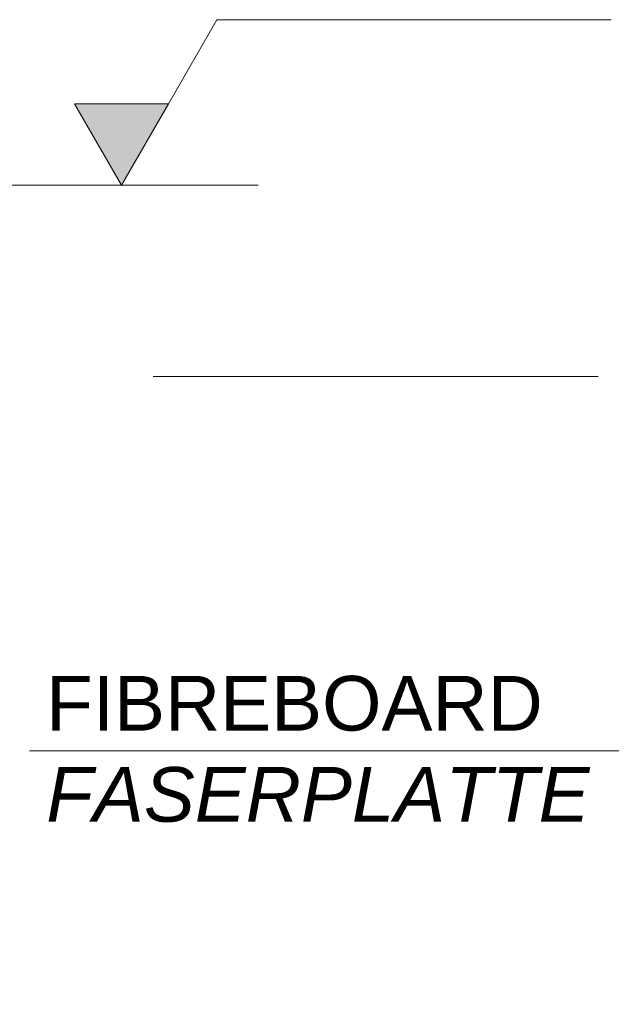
# Model space of a CAD drawing. Header units: millimetres. Extents: x 238070 to 270166, y 16326 to 41314.
# Tile 6 of 256: x 247275 to 248357, y 34071 to 35872. Entities that reach past the tile are written whole.
import ezdxf

# ---------------------------------------------------------------- set-up
doc = ezdxf.new("R2010")
doc.units = ezdxf.units.MM
doc.layers.add('Bemaßung', color=7, linetype='Continuous', lineweight=9)
doc.layers.add('Beschriftung', color=7, linetype='Continuous', lineweight=9)
doc.styles.add('LBB3.5M1000', font='isocp.shx', dxfattribs={"height": 3.5})
doc.dimstyles.new('DIN', dxfattribs={"dimtxt": 2.5, "dimasz": 2.5, "dimexe": 1.25, "dimexo": 0.625, "dimtad": 1, "dimtih": 1, "dimdec": 4, "dimdsep": 46, "dimlunit": 6, "dimtxsty": 'Standard', "dimcen": 2.5, "dimadec": 0, "dimazin": 0, "dimtfac": 1, "dimtdec": 4, "dimtmove": 0, "dimatfit": 3, "dimfxl": 0, "dimtvp": 1, "dimtolj": 1, "dimtzin": 0, "dimarcsym": 0})

# ---------------------------------------------------------------- blocks, each defined once
blk = doc.blocks.new('_Oblique')
at = {"color": 0, "linetype": 'ByBlock', "lineweight": -2}
blk.add_line((-0.5, -0.5), (0.5, 0.5), dxfattribs=at)
blk = doc.blocks.new('*D9')
at = {"layer": 'Bemaßung', "color": 0, "lineweight": -2, "transparency": 16777216}
for p, q in [((247156.7, 33404.2), (247156.7, 33117.4)), ((248456.7, 33404.2), (248456.7, 33117.4)), ((247156.7, 33242.4), (248456.7, 33242.4))]:
    blk.add_line(p, q, dxfattribs=at)
at = {"layer": 'DEFPOINTS', "color": 0, "transparency": 16777216}
for p in [(247156.7, 34104.2), (248456.7, 34104.2), (248456.7, 33242.4)]:
    blk.add_point(p, dxfattribs=at)
at = {"layer": 'Bemaßung', "color": 0, "lineweight": -2, "transparency": 16777216, "xscale": 200, "yscale": 200, "zscale": 200, "rotation": 180}
blk.add_blockref('_Oblique', (247156.7, 33242.4), dxfattribs=at)
at = {"layer": 'Bemaßung', "color": 0, "lineweight": -2, "transparency": 16777216, "xscale": 200, "yscale": 200, "zscale": 200}
blk.add_blockref('_Oblique', (248456.7, 33242.4), dxfattribs=at)
at = {"layer": 'Bemaßung', "color": 0, "transparency": 16777216, "insert": (247806.7, 33442.4), "char_height": 200, "attachment_point": 5}
blk.add_mtext('\\A1;1.30', dxfattribs=at)

msp = doc.modelspace()

# ---------------------------------------------------------------- hatches: boundary and pattern name
at = {"layer": 'Bemaßung'}
h = msp.add_hatch(color=256, dxfattribs=at)
h.dxf.hatch_style = 1
h.paths.add_polyline_path([(247460.66585, 35569.68321), (247546.5116, 35718.37241), (247374.8201, 35718.37241)])

# ---------------------------------------------------------------- linework, layer by layer
at = {"lineweight": 5}
msp.add_line((247292.64097, 34535.04232), (248728.81421, 34535.04232), dxfattribs=at)
at = {"layer": 'Bemaßung'}
for p, q in [((247546.5116, 35718.37241), (247635.25734, 35872.08455)), ((247635.25734, 35872.08455), (248356.41033, 35872.08455)), ((247210.66585, 35569.68321), (247710.66585, 35569.68321)), ((247518.83658, 35219.68321), (248332.74692, 35219.68321))]:
    msp.add_line(p, q, dxfattribs=at)
msp.add_lwpolyline([(247460.66585, 35569.68321), (247546.5116, 35718.37241), (247374.8201, 35718.37241)], close=True, dxfattribs=at)

# ---------------------------------------------------------------- texts
at = {"layer": 'Beschriftung', "insert": (247323.16474, 34671.79282), "char_height": 100, "width": 1509.9411665, "attachment_point": 1, "style": 'LBB3.5M1000'}
msp.add_mtext('{\\fArial|b0|i0|c0|p34;FIBREBOARD\\P\\fArial|b0|i1|c0|p34;FASERPLATTE}', dxfattribs=at)

# ---------------------------------------------------------------- dimensions: what is measured, and where the dimension line sits
at = {"layer": 'Bemaßung'}
dim = msp.add_linear_dim(base=(248456.65726, 33242.44394), p1=(247156.65726, 34104.15578), p2=(248456.65726, 34104.15578), text='1.30', dimstyle='DIN', override={"dimscale": 100, "dimtxt": 2, "dimasz": 2, "dimexo": 7, "dimgap": 1, "dimtih": 0, "dimblk1": 'Oblique', "dimblk2": 'Oblique', "dimsah": 1, "dimtmove": 2}, dxfattribs=at)
dim.commit()
dim.dimension.update_dxf_attribs({"geometry": '*D9', "text_midpoint": (247806.65726, 33442.44394)})

doc.saveas('drawing.dxf')
